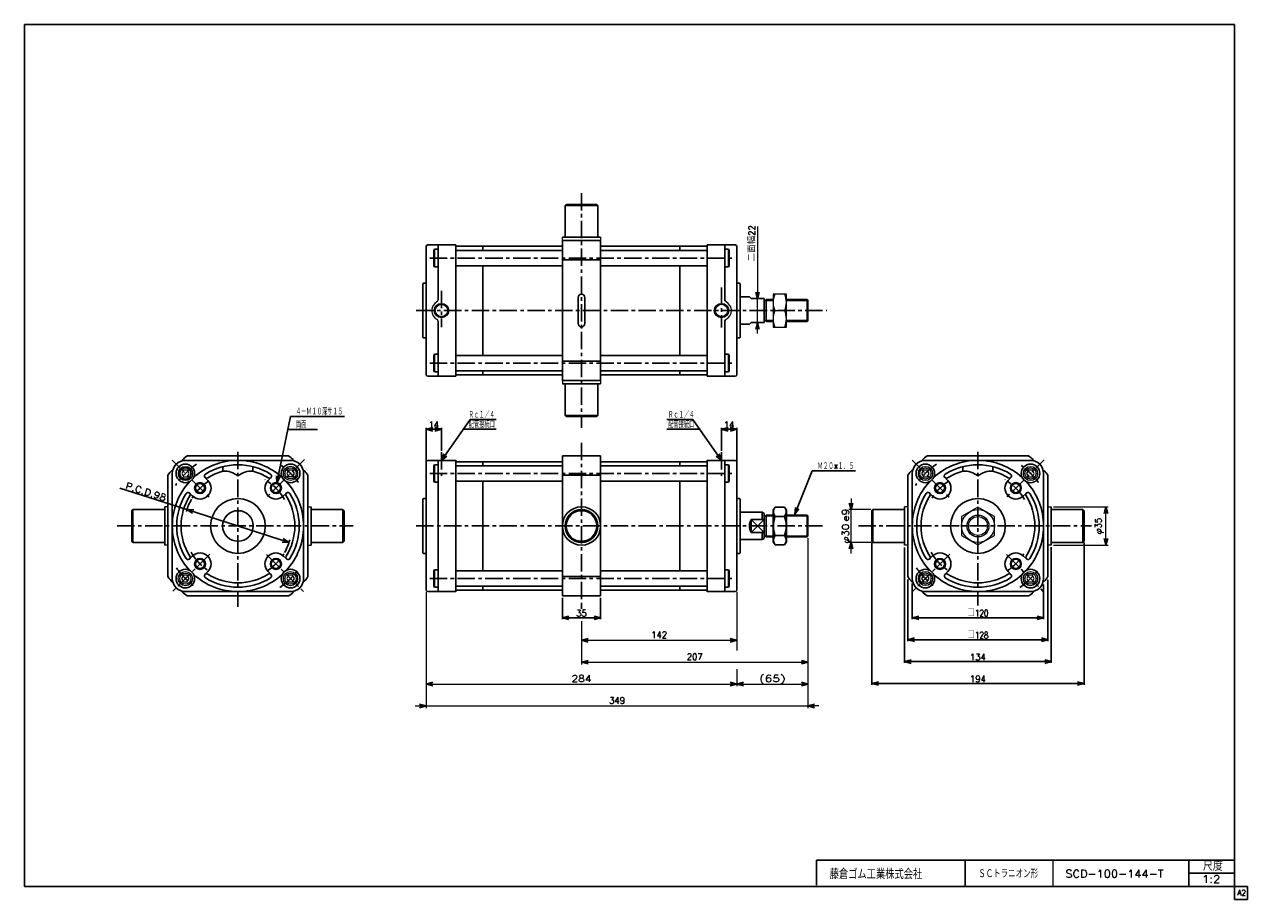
# Model space of a CAD drawing. Header units: millimetres. Extents: x -544 to 574, y -400 to 400.
import ezdxf
from ezdxf.enums import TextEntityAlignment as Align

# ---------------------------------------------------------------- set-up
doc = ezdxf.new("R2010")
doc.units = ezdxf.units.MM
doc.header["$LTSCALE"] = 0.5
doc.linetypes.add('CENTER', pattern=[50.8, 31.75, -6.35, 6.35, -6.35])
doc.layers.add('ZUWAKU', color=7, linetype='Continuous')
doc.styles.add('FdaStyle0', font='txt.shx', dxfattribs={"width": 0.9375, "bigfont": 'bigfont'})
doc.dimstyles.new('DaDimRotatedStyle', dxfattribs={"dimtxt": 6, "dimasz": 6.000004, "dimexe": 2, "dimexo": 2, "dimgap": 2, "dimtad": 3, "dimdsep": 46, "dimtxsty": 'FdaStyle0', "dimblk1": 'OPEN30', "dimblk2": 'OPEN30', "dimsah": 1, "dimcen": 0.09, "dimclrd": 4, "dimclre": 4, "dimclrt": 4, "dimadec": 0, "dimazin": 2, "dimtfac": 1, "dimtdec": 4, "dimtmove": 0, "dimatfit": 0, "dimfxl": 1, "dimarcsym": 0})

# ---------------------------------------------------------------- blocks, each defined once
blk = doc.blocks.new('_OPEN30')
at = {"color": 0, "linetype": 'ByBlock', "lineweight": -2}
for p, q in [((-1, 0.267949), (0, 0)), ((0, 0), (-1, -0.267949)), ((0, 0), (-1, 0))]:
    blk.add_line(p, q, dxfattribs=at)
blk = doc.blocks.new('DC_GROUP_Φ100_1')
at = {"color": 4, "linetype": 'Continuous', "lineweight": 25}
for p, q in [((142.1, -41.2), (140.5, -44)), ((140.5, -44), (140.5, -73)), ((150.8, -41.2), (142.1, -41.2)), ((150.8, -41.2), (152.5, -44)), ((152.5, -44), (152.5, -73)), ((150.8, -49.8), (142.1, -49.8)), ((142.1, -75.8), (140.5, -73)), ((150.8, -67.2), (142.1, -67.2)), ((150.8, -75.8), (142.1, -75.8)), ((150.8, -75.8), (152.5, -73))]:
    blk.add_line(p, q, dxfattribs=at)
for centre, radius, start, end in [((148.4, -45.5), 7.67, 145.6111, 214.3889), ((144.5, -45.5), 7.67, 325.6111, 34.3889), ((169.4, -58.5), 28.7, 162.4111, 197.5889), ((123.5, -58.5), 28.7, 342.4111, 17.5889), ((148.4, -71.5), 7.67, 145.6111, 214.3889), ((144.5, -71.5), 7.67, 325.6111, 34.3889)]:
    blk.add_arc(centre, radius, start, end, dxfattribs=at)
blk = doc.blocks.new('DC_GROUP_Φ100_2')
at = {"color": 4, "linetype": 'Continuous', "lineweight": 13}
for p, q in [((-398.6, -7.5), (-400.3, -10.5)), ((-400.3, -10.5), (-398.6, -13.5)), ((-395.1, -7.5), (-398.6, -7.5)), ((-393.4, -10.5), (-395.1, -7.5)), ((-395.1, -13.5), (-393.4, -10.5)), ((-398.6, -13.5), (-395.1, -13.5))]:
    blk.add_line(p, q, dxfattribs=at)
for radius in [6.5, 5.11]:
    blk.add_circle((-396.8, -10.5), radius, dxfattribs=at)
blk = doc.blocks.new('DC_GROUP_Φ100_3')
at = {"color": 4, "linetype": 'Continuous', "lineweight": 13}
for p, q in [((-302.5, -7.4), (-304.2, -10.4)), ((-304.2, -10.4), (-302.5, -13.4)), ((-299, -7.4), (-302.5, -7.4)), ((-297.3, -10.4), (-299, -7.4)), ((-299, -13.4), (-297.3, -10.4)), ((-302.5, -13.4), (-299, -13.4))]:
    blk.add_line(p, q, dxfattribs=at)
for radius in [6.5, 5.11]:
    blk.add_circle((-300.8, -10.4), radius, dxfattribs=at)
blk = doc.blocks.new('DC_GROUP_Φ100_4')
at = {"color": 4, "linetype": 'Continuous', "lineweight": 13}
for p, q in [((-302.5, -103.6), (-304.2, -106.6)), ((-304.2, -106.6), (-302.5, -109.6)), ((-299, -103.6), (-302.5, -103.6)), ((-302.5, -109.6), (-299, -109.6)), ((-297.3, -106.6), (-299, -103.6)), ((-299, -109.6), (-297.3, -106.6))]:
    blk.add_line(p, q, dxfattribs=at)
for radius in [6.5, 5.11]:
    blk.add_circle((-300.8, -106.6), radius, dxfattribs=at)
blk = doc.blocks.new('DC_GROUP_Φ100_5')
at = {"color": 4, "linetype": 'Continuous', "lineweight": 13}
for p, q in [((-398.7, -103.6), (-400.4, -106.6)), ((-400.4, -106.6), (-398.7, -109.6)), ((-395.2, -103.6), (-398.7, -103.6)), ((-398.7, -109.6), (-395.2, -109.6)), ((-393.5, -106.6), (-395.2, -103.6)), ((-395.2, -109.6), (-393.5, -106.6))]:
    blk.add_line(p, q, dxfattribs=at)
for radius in [6.5, 5.11]:
    blk.add_circle((-396.9, -106.6), radius, dxfattribs=at)
blk = doc.blocks.new('DC_GROUP_Φ100_6')
at = {"color": 4, "linetype": 'Continuous', "lineweight": 13}
for p, q in [((-398.7, -103.6), (-400.4, -106.6)), ((-400.4, -106.6), (-398.7, -109.6)), ((-395.2, -103.6), (-398.7, -103.6)), ((-398.7, -109.6), (-395.2, -109.6)), ((-393.5, -106.6), (-395.2, -103.6)), ((-395.2, -109.6), (-393.5, -106.6))]:
    blk.add_line(p, q, dxfattribs=at)
for radius in [6.5, 5.11]:
    blk.add_circle((-396.9, -106.6), radius, dxfattribs=at)
blk = doc.blocks.new('DC_GROUP_Φ100_7')
at = {"color": 4, "linetype": 'Continuous', "lineweight": 13}
for p, q in [((277.8, -7.5), (276.1, -10.5)), ((276.1, -10.5), (277.8, -13.5)), ((281.3, -7.5), (277.8, -7.5)), ((283, -10.5), (281.3, -7.5)), ((281.3, -13.5), (283, -10.5)), ((277.8, -13.5), (281.3, -13.5))]:
    blk.add_line(p, q, dxfattribs=at)
for radius in [6.5, 5.11]:
    blk.add_circle((279.6, -10.5), radius, dxfattribs=at)
blk = doc.blocks.new('DC_GROUP_Φ100_8')
at = {"color": 4, "linetype": 'Continuous', "lineweight": 13}
for p, q in [((373.8, -7.5), (372.1, -10.5)), ((372.1, -10.5), (373.8, -13.5)), ((377.3, -7.5), (373.8, -7.5)), ((379, -10.5), (377.3, -7.5)), ((377.3, -13.5), (379, -10.5)), ((373.8, -13.5), (377.3, -13.5))]:
    blk.add_line(p, q, dxfattribs=at)
for radius in [6.5, 5.11]:
    blk.add_circle((375.6, -10.5), radius, dxfattribs=at)
blk = doc.blocks.new('DC_GROUP_Φ100_9')
at = {"color": 4, "linetype": 'Continuous', "lineweight": 13}
for p, q in [((373.9, -103.6), (372.2, -106.6)), ((372.2, -106.6), (373.9, -109.6)), ((377.4, -103.6), (373.9, -103.6)), ((373.9, -109.6), (377.4, -109.6)), ((379.1, -106.6), (377.4, -103.6)), ((377.4, -109.6), (379.1, -106.6))]:
    blk.add_line(p, q, dxfattribs=at)
for radius in [6.5, 5.11]:
    blk.add_circle((375.6, -106.6), radius, dxfattribs=at)
blk = doc.blocks.new('DC_GROUP_Φ100_10')
at = {"color": 4, "linetype": 'Continuous', "lineweight": 13}
for p, q in [((277.8, -103.5), (276.1, -106.5)), ((276.1, -106.5), (277.8, -109.5)), ((281.3, -103.5), (277.8, -103.5)), ((277.8, -109.5), (281.3, -109.5)), ((283, -106.5), (281.3, -103.5)), ((281.3, -109.5), (283, -106.5))]:
    blk.add_line(p, q, dxfattribs=at)
for radius in [6.5, 5.11]:
    blk.add_circle((279.6, -106.5), radius, dxfattribs=at)
blk = doc.blocks.new('DC_GROUP_Φ100_11')
at = {"color": 4, "linetype": 'Continuous', "lineweight": 13}
for p, q in [((327.6, -41.2), (312.6, -49.8)), ((342.6, -49.8), (327.6, -41.2)), ((312.6, -49.8), (312.6, -67.2)), ((342.6, -67.2), (342.6, -49.8)), ((312.6, -67.2), (327.6, -75.8)), ((327.6, -75.8), (342.6, -67.2))]:
    blk.add_line(p, q, dxfattribs=at)
for radius in [15, 10, 8.65]:
    blk.add_circle((327.6, -58.5), radius, dxfattribs=at)
blk = doc.blocks.new('DA_IMAGEDIMGROUP_1')
at = {"color": 4, "linetype": 'Continuous', "lineweight": 13}
for p, q in [((211.6, -33.5), (211.6, -43.5)), ((229.6, -43.5), (209.6, -43.5)), ((211.6, -73.5), (211.6, -43.5)), ((229.6, -73.5), (209.6, -73.5)), ((211.6, -83.5), (211.6, -73.5))]:
    blk.add_line(p, q, dxfattribs=at)
at = {"color": 4, "xscale": 6.000005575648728, "yscale": 5.999978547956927}
for p, rotation in [((211.6, -43.5), 270), ((211.6, -73.5), 90)]:
    blk.add_blockref('_OPEN30', p, dxfattribs=dict(at, rotation=rotation))
at = {"color": 4, "style": 'FdaStyle0'}
blk.add_text('e9', height=6, rotation=90, dxfattribs=at).set_placement((209.6, -54.5), (209.6, -42.5), align=Align.FIT)
at = {"color": 4, "style": 'FdaStyle0', "width": 0.9375}
blk.add_text('φ30', height=6, rotation=90, dxfattribs=at).set_placement((209.6, -74.5), (209.6, -56.5), align=Align.FIT)
blk = doc.blocks.new('*D13')
at = {"color": 4, "linetype": 'Continuous', "lineweight": 13}
for p, q in [((396.6, -41), (446.6, -41)), ((444.6, -76), (444.6, -41)), ((396.6, -76), (446.6, -76))]:
    blk.add_line(p, q, dxfattribs=at)
at = {"color": 4, "xscale": 6.000005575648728, "yscale": 5.999978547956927}
for p, rotation in [((444.6, -41), 90), ((444.6, -76), 270)]:
    blk.add_blockref('_OPEN30', p, dxfattribs=dict(at, rotation=rotation))
at = {"color": 4, "insert": (442.6, -58.5), "char_height": 6, "width": 30, "attachment_point": 8, "rotation": 90, "style": 'FdaStyle0'}
blk.add_mtext('\\T1.00;φ35', dxfattribs=at)
blk = doc.blocks.new('*D14')
at = {"color": 4, "linetype": 'Continuous', "lineweight": 13}
for p, q in [((107.2, -119), (107.2, -165)), ((-34.8, -145.5), (-34.8, -165)), ((-34.8, -163), (107.2, -163))]:
    blk.add_line(p, q, dxfattribs=at)
at = {"color": 4, "xscale": 6.000005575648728, "yscale": 5.999978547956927}
for p, rotation in [((-34.8, -163), 180), ((107.2, -163), 360)]:
    blk.add_blockref('_OPEN30', p, dxfattribs=dict(at, rotation=rotation))
at = {"color": 4, "insert": (36.2, -161), "char_height": 6, "width": 30, "attachment_point": 8, "style": 'FdaStyle0'}
blk.add_mtext('\\T1.00;142', dxfattribs=at)
blk = doc.blocks.new('*D15')
at = {"color": 4, "linetype": 'Continuous', "lineweight": 13}
for p, q in [((172.2, -69.7), (172.2, -185)), ((-34.8, -145.6), (-34.8, -185)), ((-34.8, -183), (172.2, -183))]:
    blk.add_line(p, q, dxfattribs=at)
at = {"color": 4, "xscale": 6.000005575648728, "yscale": 5.999978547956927}
for p, rotation in [((-34.8, -183), 180), ((172.2, -183), 360)]:
    blk.add_blockref('_OPEN30', p, dxfattribs=dict(at, rotation=rotation))
at = {"color": 4, "insert": (68.7, -181), "char_height": 6, "width": 30, "attachment_point": 8, "style": 'FdaStyle0'}
blk.add_mtext('\\T1.00;207', dxfattribs=at)
blk = doc.blocks.new('DA_IMAGEDIMGROUP_2')
at = {"color": 4, "linetype": 'Continuous', "lineweight": 13}
for p, q in [((172.2, -69.7), (172.2, -225)), ((-176.8, -119), (-176.8, -225)), ((-186.8, -223), (-176.8, -223)), ((-176.8, -223), (172.2, -223)), ((182.2, -223), (172.2, -223))]:
    blk.add_line(p, q, dxfattribs=at)
at = {"color": 4, "xscale": 6.000005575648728, "yscale": 5.999978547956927}
for p, rotation in [((-176.8, -223), 360), ((172.2, -223), 180)]:
    blk.add_blockref('_OPEN30', p, dxfattribs=dict(at, rotation=rotation))
at = {"color": 4, "insert": (-2.3, -221), "char_height": 6, "width": 30, "attachment_point": 8, "style": 'FdaStyle0'}
blk.add_mtext('\\T1.00;349', dxfattribs=at)
blk = doc.blocks.new('DC_GROUP_Φ100_12')
at = {"color": 4, "linetype": 'Continuous', "lineweight": 13}
for p, q in [((172.2, -69.7), (172.2, -205)), ((-176.8, -119), (-176.8, -205)), ((107.2, -119), (107.2, -172.2)), ((107.2, -189.4), (107.2, -205)), ((-176.8, -203), (107.2, -203)), ((107.2, -203), (172.2, -203))]:
    blk.add_line(p, q, dxfattribs=at)
at = {"color": 4, "xscale": 6.000005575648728, "yscale": 5.999978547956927}
for p, rotation in [((-176.8, -203), 180), ((107.2, -203), 360), ((107.2, -203), 180), ((172.2, -203), 360)]:
    blk.add_blockref('_OPEN30', p, dxfattribs=dict(at, rotation=rotation))
at = {"color": 4, "style": 'FdaStyle0'}
for s, p, p2 in [('284', (-43.8, -201), (-25.8, -201)), ('(65)', (127.7, -201), (151.7, -201))]:
    blk.add_text(s, height=6, dxfattribs=at).set_placement(p, p2, align=Align.FIT)
blk = doc.blocks.new('DC_GROUP_Φ100_13')
at = {"color": 4, "linetype": 'Continuous', "lineweight": 13}
for p, q in [((152.5, 153.4), (140.5, 153.4)), ((140.5, 153.4), (140.5, 123.4)), ((152.5, 123.4), (152.5, 153.4)), ((142.1, 138.4), (150.9, 138.4)), ((140.5, 123.4), (152.5, 123.4))]:
    blk.add_line(p, q, dxfattribs=at)
for centre, start, end in [((158.5, 145.9), 155.495, 204.505), ((134.4, 145.9), 335.495, 24.505), ((158.5, 130.9), 155.495, 204.505), ((134.4, 130.9), 335.495, 24.505)]:
    blk.add_arc(centre, 18.1, start, end, dxfattribs=at)
blk = doc.blocks.new('DA_IMAGEDIMGROUP_3')
at = {"color": 4, "linetype": 'Continuous', "lineweight": 13}
for p, q in [((126.1, 215.2), (126.1, 149.4)), ((126.1, 127.4), (126.1, 149.4)), ((126.1, 117.4), (126.1, 127.4))]:
    blk.add_line(p, q, dxfattribs=at)
at = {"color": 4, "xscale": 6.000005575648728, "yscale": 5.999978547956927}
for p, rotation in [((126.1, 149.4), 270), ((126.1, 127.4), 90)]:
    blk.add_blockref('_OPEN30', p, dxfattribs=dict(at, rotation=rotation))
at = {"color": 4, "insert": (124.1, 183.2), "char_height": 6, "width": 45, "attachment_point": 7, "rotation": 90, "style": 'FdaStyle0'}
blk.add_mtext('\\T1.00;二面幅22', dxfattribs=at)

msp = doc.modelspace()

# ---------------------------------------------------------------- linework, layer by layer
at = {"color": 4, "linetype": 'Continuous', "lineweight": 25}
for p, q in [((-48.817, 235.446), (-49.817, 234.446)), ((-20.817, 235.446), (-48.817, 235.446)), ((-20.817, 235.446), (-19.817, 234.446)), ((-49.817, 205.446), (-49.817, 234.446)), ((-49.817, 234.446), (-19.817, 234.446)), ((-19.817, 205.646), (-19.817, 234.446)), ((-52.317, 205.446), (-17.317, 205.446)), ((-17.317, 202.446), (-52.317, 202.446)), ((-52.317, 202.446), (-52.317, 138.446)), ((-17.317, 138.446), (-17.317, 202.446)), ((-176.817, 196.946), (-176.817, 138.446)), ((-175.317, 198.446), (-149.817, 198.446)), ((-169.217, 194.446), (-169.817, 193.406)), ((-169.817, 179.485), (-169.817, 193.406)), ((-165.817, 194.446), (-169.217, 194.446)), ((-169.217, 178.446), (-169.217, 194.446)), ((-165.817, 198.446), (-165.817, 148.244)), ((-149.817, 198.446), (-149.817, 198.196)), ((-149.817, 198.446), (-149.817, 138.446)), ((-149.817, 193.446), (-52.317, 193.446)), ((-148.817, 197.196), (-52.317, 197.196)), ((-125.076, 197.196), (-125.076, 193.446)), ((-17.317, 197.196), (79.183, 197.196)), ((-17.317, 193.446), (80.183, 193.446)), ((55.183, 193.446), (55.183, 197.196)), ((80.183, 198.446), (80.183, 198.196)), ((105.683, 198.446), (80.183, 198.446)), ((80.183, 198.446), (80.183, 138.446)), ((96.183, 198.446), (96.183, 148.244)), ((96.183, 194.446), (99.583, 194.446)), ((99.583, 194.446), (100.183, 193.406)), ((99.583, 194.446), (99.583, 178.446)), ((100.183, 193.406), (100.183, 179.485)), ((107.183, 196.946), (107.183, 138.446)), ((-169.217, 178.446), (-169.817, 179.485)), ((-149.817, 179.446), (-52.317, 179.446)), ((-125.076, 179.446), (-125.076, 138.446)), ((-52.317, 184.76), (-17.317, 184.76)), ((-17.317, 179.446), (80.183, 179.446)), ((55.183, 138.446), (55.183, 179.446)), ((99.583, 178.446), (100.183, 179.485)), ((-165.817, 178.446), (-169.217, 178.446)), ((96.183, 178.446), (99.583, 178.446)), ((-179.817, 162.946), (-179.817, 138.446)), ((-179.817, 162.946), (-179.817, 138.446)), ((-179.317, 163.446), (-176.817, 163.446)), ((109.683, 163.446), (107.183, 163.446)), ((110.183, 162.946), (110.183, 138.446)), ((-37.867, 126.496), (-37.867, 150.396)), ((-31.767, 126.496), (-31.767, 150.396)), ((110.183, 150.946), (118.683, 150.946)), ((118.683, 150.946), (120.183, 149.446)), ((120.183, 149.446), (132.183, 149.446)), ((132.183, 149.446), (132.183, 127.446)), ((140.472, 147.631), (133.028, 147.631)), ((133.873, 128.481), (133.873, 148.446)), ((140.472, 148.446), (133.873, 148.446)), ((171.368, 148.446), (152.472, 148.446)), ((172.183, 147.631), (152.472, 147.631)), ((172.183, 147.631), (171.368, 148.446)), ((171.368, 148.446), (171.368, 128.446)), ((172.183, 147.631), (172.183, 129.261)), ((172.183, 147.631), (172.183, 129.261)), ((-179.817, 113.946), (-179.817, 138.446)), ((-176.817, 79.946), (-176.817, 138.446)), ((-149.817, 78.446), (-149.817, 138.446)), ((-125.076, 97.446), (-125.076, 138.446)), ((-52.317, 74.446), (-52.317, 138.446)), ((-17.317, 138.446), (-17.317, 74.446)), ((55.183, 138.446), (55.183, 97.446)), ((80.183, 78.446), (80.183, 138.446)), ((107.183, 79.946), (107.183, 138.446)), ((110.183, 113.946), (110.183, 138.446)), ((-165.817, 78.446), (-165.817, 128.648)), ((96.183, 78.446), (96.183, 128.648)), ((110.183, 125.946), (118.683, 125.946)), ((118.683, 125.946), (120.183, 127.446)), ((120.183, 127.446), (132.183, 127.446)), ((140.472, 129.261), (133.028, 129.261)), ((140.472, 128.446), (133.873, 128.446)), ((172.183, 129.261), (152.472, 129.261)), ((171.368, 128.446), (152.472, 128.446)), ((172.183, 129.261), (171.368, 128.446)), ((-179.317, 113.446), (-176.817, 113.446)), ((109.683, 113.446), (107.183, 113.446)), ((-169.217, 98.446), (-169.817, 97.406)), ((-169.817, 97.406), (-169.817, 83.485)), ((-165.817, 98.446), (-169.217, 98.446)), ((-169.217, 98.446), (-169.217, 82.446)), ((-149.817, 97.446), (-52.317, 97.446)), ((-52.317, 92.131), (-17.317, 92.131)), ((-17.317, 97.446), (80.183, 97.446)), ((96.183, 98.446), (99.583, 98.446)), ((99.583, 98.446), (100.183, 97.406)), ((99.583, 82.446), (99.583, 98.446)), ((100.183, 83.485), (100.183, 97.406)), ((-175.317, 78.446), (-149.817, 78.446)), ((-169.217, 82.446), (-169.817, 83.485)), ((-165.817, 82.446), (-169.217, 82.446)), ((-149.817, 83.446), (-52.317, 83.446)), ((-149.817, 78.446), (-149.817, 78.696)), ((-148.817, 79.696), (-52.317, 79.696)), ((-125.076, 79.696), (-125.076, 83.446)), ((-17.317, 83.446), (80.183, 83.446)), ((-17.317, 79.696), (79.183, 79.696)), ((55.183, 83.446), (55.183, 79.696)), ((80.183, 78.446), (80.183, 78.696)), ((105.683, 78.446), (80.183, 78.446)), ((96.183, 82.446), (99.583, 82.446)), ((99.583, 82.446), (100.183, 83.485)), ((-17.317, 74.446), (-52.317, 74.446)), ((-52.317, 71.446), (-17.317, 71.446)), ((-49.817, 71.246), (-49.817, 42.446)), ((-19.817, 71.246), (-19.817, 42.446)), ((-300.765, 41.686), (-313.184, -18.952)), ((-300.765, 41.686), (-251.565, 41.686)), ((-162.817, 1.501), (-136.564, 38.78)), ((-136.564, 38.78), (-112.817, 38.78)), ((-48.817, 41.446), (-49.817, 42.446)), ((-19.817, 42.446), (-49.817, 42.446)), ((-20.817, 41.446), (-48.817, 41.446)), ((-20.817, 41.446), (-19.817, 42.446)), ((66.931, 38.78), (43.183, 38.78)), ((93.183, 1.501), (66.931, 38.78)), ((-303.223, 29.686), (-276.182, 29.686)), ((-176.817, 1.201), (-176.817, 31.101)), ((-176.817, 29.901), (-162.817, 29.901)), ((-162.817, 10.253), (-162.817, 31.101)), ((-142.817, 29.901), (-112.817, 29.901)), ((73.183, 29.901), (43.183, 29.901)), ((93.183, 10.253), (93.183, 31.101)), ((107.183, 29.901), (93.183, 29.901)), ((107.183, 1.201), (107.183, 31.101)), ((-396.836, 1.501), (-348.836, 1.501)), ((-302.522, 5.501), (-395.15, 5.501)), ((-348.59, 1.501), (-300.836, 1.501)), ((-176.817, 0.001), (-176.817, -58.499)), ((-175.317, 1.501), (-149.817, 1.501)), ((-165.817, 1.501), (-165.817, -58.499)), ((-149.817, 1.501), (-149.817, 1.251)), ((-149.817, 1.501), (-149.817, -58.499)), ((-148.817, 0.251), (-52.317, 0.251)), ((-125.076, 0.251), (-125.076, -3.499)), ((-17.317, 5.501), (-52.317, 5.501)), ((-52.317, 5.501), (-52.317, -58.499)), ((-17.317, 5.501), (-52.317, 5.501)), ((-52.317, 5.501), (-52.317, -58.499)), ((-17.317, -58.499), (-17.317, 5.501)), ((-17.317, -58.499), (-17.317, 5.501)), ((-17.317, 0.251), (79.183, 0.251)), ((55.183, -3.499), (55.183, 0.251)), ((80.183, 1.501), (80.183, 1.251)), ((105.683, 1.501), (80.183, 1.501)), ((80.183, 1.501), (80.183, -58.499)), ((96.183, 1.501), (96.183, -58.499)), ((107.183, 0.001), (107.183, -58.499)), ((279.565, 1.501), (327.565, 1.501)), ((373.879, 5.501), (281.251, 5.501)), ((327.811, 1.501), (375.565, 1.501)), ((-408.836, -58.253), (-408.836, -10.499)), ((-362.536, -4.201), (-362.536, -8.336)), ((-335.136, -4.201), (-335.136, -8.336)), ((-288.836, -10.499), (-288.836, -58.499)), ((-169.217, -2.499), (-169.817, -3.538)), ((-169.817, -17.46), (-169.817, -3.538)), ((-165.817, -2.499), (-169.217, -2.499)), ((-169.217, -18.499), (-169.217, -2.499)), ((-149.817, -3.499), (-52.317, -3.499)), ((-17.317, -3.499), (80.183, -3.499)), ((96.183, -2.499), (99.583, -2.499)), ((99.583, -2.499), (100.183, -3.538)), ((99.583, -2.499), (99.583, -18.499)), ((100.183, -3.538), (100.183, -17.46)), ((160.157, -47.767), (176.022, -8.14)), ((176.022, -8.14), (215.622, -8.14)), ((267.565, -58.253), (267.565, -10.499)), ((313.865, -4.201), (313.865, -8.336)), ((341.265, -4.201), (341.265, -8.336)), ((387.565, -10.499), (387.565, -58.499)), ((-412.836, -12.185), (-412.836, -104.813)), ((-378.994, -14.199), (-376.413, -16.78)), ((-318.678, -14.199), (-321.259, -16.78)), ((-284.836, -12.185), (-284.836, -104.813)), ((-169.217, -18.499), (-169.817, -17.46)), ((-165.817, -18.499), (-169.217, -18.499)), ((-149.817, -17.499), (-52.317, -17.499)), ((-125.076, -17.499), (-125.076, -58.499)), ((-52.317, -12.185), (-17.317, -12.185)), ((-51.077, -12.185), (-18.428, -12.185)), ((-17.317, -17.499), (80.183, -17.499)), ((55.183, -58.499), (55.183, -17.499)), ((96.183, -18.499), (99.583, -18.499)), ((96.183, -18.499), (99.583, -18.499)), ((96.183, -18.499), (99.583, -18.499)), ((99.583, -18.499), (100.183, -17.46)), ((263.565, -12.185), (263.565, -104.813)), ((297.407, -14.199), (299.988, -16.78)), ((357.723, -14.199), (355.142, -16.78)), ((391.565, -12.185), (391.565, -104.813)), ((-456.789, -23.93), (-395.502, -43.556)), ((-393.136, -28.341), (-390.555, -30.922)), ((-304.536, -28.341), (-307.117, -30.922)), ((-179.317, -33.499), (-176.817, -33.499)), ((109.683, -33.499), (107.183, -33.499)), ((283.265, -28.341), (285.846, -30.922)), ((371.865, -28.341), (369.284, -30.922)), ((-445.836, -44.499), (-444.836, -43.499)), ((-445.836, -72.499), (-445.836, -44.499)), ((-416.036, -43.499), (-444.836, -43.499)), ((-444.836, -73.499), (-444.836, -43.499)), ((-415.836, -40.999), (-415.836, -75.999)), ((-395.502, -43.556), (-302.17, -73.442)), ((-281.836, -40.999), (-281.836, -75.999)), ((-281.836, -43.499), (-252.836, -43.499)), ((-251.836, -44.499), (-252.836, -43.499)), ((-252.836, -43.499), (-252.836, -73.499)), ((-251.836, -72.499), (-251.836, -44.499)), ((-179.817, -33.999), (-179.817, -58.499)), ((-179.817, -33.999), (-179.817, -58.499)), ((110.183, -33.999), (110.183, -58.499)), ((230.565, -44.499), (231.565, -43.499)), ((230.565, -72.499), (230.565, -44.499)), ((260.365, -43.499), (231.565, -43.499)), ((231.565, -73.499), (231.565, -43.499)), ((260.565, -40.999), (260.565, -75.999)), ((394.565, -40.999), (394.565, -75.999)), ((394.565, -43.499), (423.565, -43.499)), ((424.565, -44.499), (423.565, -43.499)), ((423.565, -43.499), (423.565, -73.499)), ((424.565, -72.499), (424.565, -44.499)), ((110.183, -45.999), (130.183, -45.999)), ((120.183, -52.562), (132.183, -52.562)), ((120.183, -52.562), (120.183, -64.436)), ((132.183, -52.562), (120.183, -64.436)), ((120.183, -52.562), (132.183, -64.436)), ((130.183, -45.999), (130.183, -52.562)), ((130.183, -45.999), (132.183, -46.932)), ((132.183, -46.932), (132.183, -70.066)), ((140.472, -49.314), (133.028, -49.314)), ((133.873, -68.464), (133.873, -48.499)), ((140.472, -48.499), (133.873, -48.499)), ((171.368, -48.499), (152.472, -48.499)), ((172.183, -49.314), (152.472, -49.314)), ((172.183, -49.314), (171.368, -48.499)), ((171.368, -48.499), (171.368, -68.499)), ((172.183, -49.314), (172.183, -67.684)), ((172.183, -49.314), (172.183, -67.684)), ((-408.836, -106.499), (-408.836, -58.499)), ((-288.836, -58.744), (-288.836, -106.499)), ((-179.817, -82.999), (-179.817, -58.499)), ((-176.817, -116.999), (-176.817, -58.499)), ((-165.817, -118.499), (-165.817, -58.499)), ((-149.817, -118.499), (-149.817, -58.499)), ((-125.076, -99.499), (-125.076, -58.499)), ((-52.317, -122.499), (-52.317, -58.499)), ((-52.317, -122.499), (-52.317, -58.499)), ((-17.317, -58.499), (-17.317, -122.499)), ((-17.317, -58.499), (-17.317, -122.499)), ((55.183, -58.499), (55.183, -99.499)), ((80.183, -118.499), (80.183, -58.499)), ((96.183, -118.499), (96.183, -58.499)), ((107.183, -116.999), (107.183, -58.499)), ((110.183, -82.999), (110.183, -58.499)), ((120.183, -64.436), (132.183, -64.436)), ((130.183, -64.436), (130.183, -70.999)), ((267.565, -106.499), (267.565, -58.499)), ((387.565, -58.744), (387.565, -106.499)), ((-445.836, -72.499), (-444.836, -73.499)), ((-416.036, -73.499), (-444.836, -73.499)), ((-281.636, -73.499), (-252.836, -73.499)), ((-251.836, -72.499), (-252.836, -73.499)), ((110.183, -70.999), (130.183, -70.999)), ((128.983, -70.999), (116.5, -70.999)), ((130.183, -70.999), (132.183, -70.066)), ((140.472, -67.684), (133.028, -67.684)), ((140.472, -68.499), (133.873, -68.499)), ((172.183, -67.684), (152.472, -67.684)), ((171.368, -68.499), (152.472, -68.499)), ((172.183, -67.684), (171.368, -68.499)), ((230.565, -72.499), (231.565, -73.499)), ((230.565, -73.499), (230.565, -203.699)), ((260.365, -73.499), (231.565, -73.499)), ((260.565, -78.081), (260.565, -183.699)), ((394.565, -77.978), (394.565, -183.699)), ((394.765, -73.499), (423.565, -73.499)), ((424.565, -72.499), (423.565, -73.499)), ((424.565, -73.499), (424.565, -203.699)), ((-393.136, -88.657), (-390.555, -86.076)), ((-304.536, -88.657), (-307.117, -86.076)), ((-179.317, -83.499), (-176.817, -83.499)), ((109.683, -83.499), (107.183, -83.499)), ((283.265, -88.657), (285.846, -86.076)), ((371.865, -88.657), (369.284, -86.076)), ((-378.994, -102.799), (-376.413, -100.218)), ((-318.678, -102.799), (-321.259, -100.218)), ((-169.217, -98.499), (-169.817, -99.538)), ((-169.817, -99.538), (-169.817, -113.46)), ((-165.817, -98.499), (-169.217, -98.499)), ((-169.217, -98.499), (-169.217, -114.499)), ((-149.817, -99.499), (-52.317, -99.499)), ((-17.317, -99.499), (80.183, -99.499)), ((96.183, -98.499), (99.583, -98.499)), ((99.583, -98.499), (100.183, -99.538)), ((99.583, -114.499), (99.583, -98.499)), ((100.183, -113.46), (100.183, -99.538)), ((297.407, -102.799), (299.988, -100.218)), ((357.723, -102.799), (355.142, -100.218)), ((-52.317, -104.813), (-17.317, -104.813)), ((-51.077, -104.813), (-18.428, -104.813)), ((263.565, -107.506), (263.565, -163.699)), ((267.565, -111.184), (267.565, -143.699)), ((391.565, -107.771), (391.565, -163.699)), ((-349.081, -118.499), (-396.836, -118.499)), ((-302.522, -122.499), (-395.15, -122.499)), ((-300.836, -118.499), (-348.836, -118.499)), ((-175.317, -118.499), (-149.817, -118.499)), ((-169.217, -114.499), (-169.817, -113.46)), ((-165.817, -114.499), (-169.217, -114.499)), ((-149.817, -113.499), (-52.317, -113.499)), ((-149.817, -118.499), (-149.817, -118.249)), ((-148.817, -117.249), (-52.317, -117.249)), ((-125.076, -117.249), (-125.076, -113.499)), ((-17.317, -122.499), (-52.317, -122.499)), ((-17.317, -122.499), (-52.317, -122.499)), ((-17.317, -113.499), (80.183, -113.499)), ((-17.317, -117.249), (79.183, -117.249)), ((55.183, -113.499), (55.183, -117.249)), ((80.183, -118.499), (80.183, -118.249)), ((105.683, -118.499), (80.183, -118.499)), ((96.183, -114.499), (99.583, -114.499)), ((99.583, -114.499), (100.183, -113.46)), ((327.32, -118.499), (279.565, -118.499)), ((373.879, -122.499), (281.251, -122.499)), ((375.565, -118.499), (327.565, -118.499)), ((387.565, -111.909), (387.565, -143.699)), ((-52.317, -124.161), (-52.317, -143.699)), ((-52.317, -124.161), (-52.317, -143.699)), ((-34.817, -130.788), (-34.817, -134.1)), ((-34.817, -130.788), (-34.817, -134.1)), ((-17.317, -124.161), (-17.317, -143.699)), ((-17.317, -124.161), (-17.317, -143.699)), ((-52.317, -142.499), (-17.317, -142.499)), ((-52.317, -142.499), (-17.317, -142.499)), ((267.565, -142.499), (387.565, -142.499)), ((263.565, -162.499), (391.565, -162.499)), ((260.565, -182.499), (394.565, -182.499)), ((230.565, -202.499), (424.565, -202.499))]:
    msp.add_line(p, q, dxfattribs=at)
at = {"color": 4, "linetype": 'CENTER', "lineweight": 25}
for p, q in [((-34.817, 245.898), (-34.817, 31.24)), ((-173.542, 186.446), (104.945, 186.446)), ((93.183, 159.649), (93.183, 122.93)), ((-162.817, 156.518), (-162.817, 123.215)), ((-185.916, 138.446), (189.322, 138.446)), ((-173.542, 90.446), (104.945, 90.446)), ((-34.817, 17.416), (-34.817, -130.788)), ((-408.863, 1.528), (-374.373, -32.962)), ((-348.836, 9.261), (-348.836, -132.534)), ((-288.166, 2.171), (-322.833, -32.496)), ((-162.817, 9.053), (-162.817, -12.598)), ((93.183, 9.053), (93.183, -12.598)), ((267.538, 1.528), (302.028, -32.962)), ((327.565, 9.261), (327.565, -131.194)), ((387.948, 1.884), (353.568, -32.496)), ((-173.542, -10.499), (104.945, -10.499)), ((-459.209, -58.499), (-243.504, -58.499)), ((-185.916, -58.499), (187.937, -58.499)), ((218.297, -58.499), (431.436, -58.499)), ((-374.613, -84.276), (-408.836, -118.499)), ((-322.761, -84.573), (-288.836, -118.499)), ((301.788, -84.276), (267.565, -118.499)), ((353.64, -84.573), (387.565, -118.499)), ((-173.542, -106.499), (104.945, -106.499))]:
    msp.add_line(p, q, dxfattribs=at)
at = {"color": 4, "linetype": 'Continuous', "lineweight": 13}
for p, q in [((-52.317, 202.446), (-52.317, 205.446)), ((-17.317, 205.446), (-17.317, 202.446)), ((140.472, 148.446), (140.472, 128.446)), ((-52.317, 74.446), (-52.317, 71.446)), ((-17.317, 74.446), (-17.317, 71.446)), ((-412.836, -40.999), (-415.836, -40.999)), ((-284.836, -40.999), (-281.836, -40.999)), ((263.565, -40.999), (260.565, -40.999)), ((391.565, -40.999), (394.565, -40.999)), ((-412.836, -75.999), (-415.836, -75.999)), ((-284.836, -75.999), (-281.836, -75.999)), ((263.565, -75.999), (260.565, -75.999)), ((394.565, -75.999), (391.565, -75.999))]:
    msp.add_line(p, q, dxfattribs=at)
for centre, radius in [((-162.567, 198.446), 0.204), ((-162.817, 138.446), 6.597), ((-162.817, 138.446), 5.697), ((93.183, 138.446), 6.6), ((93.183, 138.446), 5.697), ((-162.567, 1.501), 0.204)]:
    msp.add_circle(centre, radius, dxfattribs=at)
at = {"color": 4, "linetype": 'Continuous', "lineweight": 25}
for centre, radius in [((-396.919, -10.416), 8.5), ((-396.919, -10.416), 5.25), ((-300.753, -10.416), 8.5), ((279.482, -10.416), 8.5), ((375.648, -10.416), 8.5), ((-383.484, -23.851), 5), ((-383.484, -23.851), 4.2), ((-314.188, -23.851), 5), ((-314.188, -23.851), 4.2), ((292.917, -23.851), 5), ((292.917, -23.851), 4.2), ((362.213, -23.851), 5), ((362.213, -23.851), 4.2), ((-348.836, -58.499), 25), ((327.565, -58.499), 25), ((-348.836, -58.499), 14), ((-383.484, -93.147), 5), ((-383.484, -93.147), 4.2), ((-314.188, -93.147), 5), ((-314.188, -93.147), 4.2), ((292.917, -93.147), 5), ((292.917, -93.147), 4.2), ((362.213, -93.147), 5), ((362.213, -93.147), 4.2), ((-396.919, -106.582), 8.5), ((-300.753, -106.582), 8.5), ((279.482, -106.582), 8.5), ((375.648, -106.582), 8.5)]:
    msp.add_circle(centre, radius, dxfattribs=at)
for centre, radius, start, end in [((-19.617, 205.646), 0.2, 180, 270), ((-175.317, 196.946), 1.5, 90, 180), ((-148.817, 198.196), 1, 180, 270), ((79.183, 198.196), 1, 270, 0), ((105.683, 196.946), 1.5, 0, 90), ((-179.317, 162.946), 0.5, 90, 180), ((-179.317, 162.946), 0.5, 90, 180), ((109.683, 162.946), 0.5, 0, 90), ((-34.817, 150.396), 3.05, 360, 180), ((98.183, 148.244), 2, 180, 242.964308), ((133.028, 148.446), 0.845, 180, 357.628158), ((-34.817, 126.496), 3.05, 180, 360), ((98.183, 128.648), 2, 117.035692, 180), ((133.028, 128.446), 0.845, 2.371842, 180), ((-179.317, 113.946), 0.5, 180, 270), ((109.683, 113.946), 0.5, 270, 0), ((-175.317, 79.946), 1.5, 180, 270), ((-148.817, 78.696), 1, 90, 180), ((79.183, 78.696), 1, 0, 90), ((105.683, 79.946), 1.5, 270, 0), ((-50.017, 71.246), 0.2, 360, 90), ((-19.617, 71.246), 0.2, 90, 180), ((-19.617, 71.246), 0.2, 90, 180), ((-396.836, -10.499), 12, 90, 180), ((-348.836, -58.499), 79, 125.891699, 130.292872), ((-348.836, -58.499), 60, 90, 132.423346), ((-348.836, -58.499), 60, 47.576654, 89.765627), ((-348.836, -58.499), 79, 50.137734, 54.108301), ((-300.836, -10.499), 12, 0, 90), ((-175.317, 0.001), 1.5, 90, 180), ((-148.817, 1.251), 1, 180, 270), ((79.183, 1.251), 1, 270, 0), ((105.683, 0.001), 1.5, 0, 90), ((279.565, -10.499), 12, 90, 180), ((327.565, -58.499), 79, 125.891699, 130.292872), ((327.565, -58.499), 60, 90, 132.423346), ((327.565, -58.499), 60, 47.576654, 89.765627), ((327.565, -58.499), 79, 50.137734, 54.108301), ((375.565, -10.499), 12, 0, 90), ((-348.836, -58.499), 79, 139.644997, 144.108301), ((-377.58, -12.785), 2, 122.160412, 302.160412), ((-348.836, -58.499), 56, 90, 122.160412), ((-348.836, -58.499), 52, 105.275557, 122.160412), ((-361.374, -28.302), 20, 51.016046, 93.329528), ((-336.297, -28.302), 20, 86.670472, 128.983954), ((-348.836, -58.499), 56, 57.839588, 90), ((-348.836, -58.499), 52, 57.839588, 74.724443), ((-320.092, -12.785), 2, 237.839588, 57.839588), ((-348.836, -58.499), 79, 35.891699, 39.953126), ((327.565, -58.499), 79, 139.644997, 144.108301), ((298.821, -12.785), 2, 122.160412, 302.160412), ((327.565, -58.499), 56, 90, 122.160412), ((327.565, -58.499), 52, 105.275557, 122.160412), ((315.027, -28.302), 20, 51.016046, 93.329528), ((340.104, -28.302), 20, 86.670472, 128.983954), ((327.565, -58.499), 56, 57.839588, 90), ((327.565, -58.499), 52, 57.839588, 74.724443), ((356.309, -12.785), 2, 237.839588, 57.839588), ((327.565, -58.499), 79, 35.891699, 39.953126), ((-348.836, -58.499), 60, 137.576654, 179.765627), ((-383.484, -23.851), 10, 225, 45), ((-314.188, -23.851), 10, 135, 315), ((-348.836, -58.499), 60, 0, 42.423346), ((327.565, -58.499), 60, 137.576654, 179.765627), ((292.917, -23.851), 10, 225, 45), ((362.213, -23.851), 10, 135, 315), ((327.565, -58.499), 60, 0, 42.423346), ((-348.836, -58.499), 56, 147.839588, 180), ((-348.836, -58.499), 52, 147.839588, 180), ((-394.55, -29.755), 2, 327.839588, 147.839588), ((-303.122, -29.755), 2, 32.160412, 212.160412), ((-348.836, -58.499), 52, 0, 32.160412), ((-348.836, -58.499), 56, 0, 32.160412), ((-179.317, -33.999), 0.5, 90, 180), ((-179.317, -33.999), 0.5, 90, 180), ((109.683, -33.999), 0.5, 0, 90), ((327.565, -58.499), 56, 147.839588, 180), ((327.565, -58.499), 52, 147.839588, 180), ((281.851, -29.755), 2, 327.839588, 147.839588), ((373.279, -29.755), 2, 32.160412, 212.160412), ((327.565, -58.499), 52, 0, 32.160412), ((327.565, -58.499), 56, 0, 32.160412), ((-416.036, -43.299), 0.2, 270, 0), ((-348.836, -58.499), 49, 149.914377, 164.19633), ((-34.817, -58.499), 17.5, 0, 180), ((-34.817, -58.499), 17.5, 0, 180), ((-34.817, -58.499), 15, 0, 180), ((-34.817, -58.499), 15, 0, 180), ((-34.817, -58.499), 14, 0, 180), ((-34.817, -58.499), 14, 0, 180), ((260.365, -43.299), 0.2, 270, 0), ((131.183, -58.499), 12.5, 151.642363, 208.357637), ((133.028, -48.499), 0.845, 180, 357.628158), ((-348.836, -58.499), 60, 180, 222.423346), ((-348.836, -58.499), 56, 180, 212.160412), ((-348.836, -58.499), 52, 180, 212.160412), ((-348.836, -58.499), 52, 327.839588, 360), ((-348.836, -58.499), 60, 317.576654, 359.765627), ((-348.836, -58.499), 56, 327.839588, 360), ((-34.817, -58.499), 17.5, 180, 0), ((-34.817, -58.499), 17.5, 180, 0), ((-34.817, -58.499), 15, 180, 0), ((-34.817, -58.499), 15, 180, 0), ((-34.817, -58.499), 14, 180, 0), ((-34.817, -58.499), 14, 180, 0), ((327.565, -58.499), 60, 180, 222.423346), ((327.565, -58.499), 56, 180, 212.160412), ((327.565, -58.499), 52, 180, 212.160412), ((327.565, -58.499), 52, 327.839588, 360), ((327.565, -58.499), 60, 317.576654, 359.765627), ((327.565, -58.499), 56, 327.839588, 360), ((-416.036, -73.699), 0.2, 0, 90), ((-416.036, -73.699), 0.2, 0, 90), ((-348.836, -58.499), 49, 330.285437, 344.868677), ((-281.636, -73.699), 0.2, 90, 180), ((133.028, -68.499), 0.845, 2.371842, 180), ((260.365, -73.699), 0.2, 0, 90), ((260.365, -73.699), 0.2, 0, 90), ((394.765, -73.699), 0.2, 90, 180), ((-394.55, -87.243), 2, 212.160412, 32.160412), ((-383.484, -93.147), 10, 315, 135), ((-314.188, -93.147), 10, 45, 225), ((-303.122, -87.243), 2, 147.839588, 327.839588), ((-179.317, -82.999), 0.5, 180, 270), ((109.683, -82.999), 0.5, 270, 0), ((281.851, -87.243), 2, 212.160412, 32.160412), ((292.917, -93.147), 10, 315, 135), ((362.213, -93.147), 10, 45, 225), ((373.279, -87.243), 2, 147.839588, 327.839588), ((-348.836, -58.499), 79, 215.891699, 220.423966), ((-396.836, -106.499), 12, 180, 270), ((-348.836, -58.499), 60, 227.576654, 269.765627), ((-377.58, -104.213), 2, 57.839588, 237.839588), ((-348.836, -58.499), 56, 237.839588, 270), ((-348.836, -58.499), 52, 237.839588, 270), ((-348.836, -58.499), 52, 270, 302.160412), ((-348.836, -58.499), 60, 270, 312.423346), ((-348.836, -58.499), 56, 270, 302.160412), ((-320.092, -104.213), 2, 302.160412, 122.160412), ((-300.836, -106.499), 12, 270, 360), ((-348.836, -58.499), 79, 319.980561, 324.108301), ((327.565, -58.499), 79, 215.891699, 220.423966), ((279.565, -106.499), 12, 180, 270), ((327.565, -58.499), 60, 227.576654, 269.765627), ((298.821, -104.213), 2, 57.839588, 237.839588), ((327.565, -58.499), 56, 237.839588, 270), ((327.565, -58.499), 52, 237.839588, 270), ((327.565, -58.499), 52, 270, 302.160412), ((327.565, -58.499), 60, 270, 312.423346), ((327.565, -58.499), 56, 270, 302.160412), ((356.309, -104.213), 2, 302.160412, 122.160412), ((375.565, -106.499), 12, 270, 360), ((327.565, -58.499), 79, 319.980561, 324.108301), ((-348.836, -58.499), 79, 229.395179, 234.108301), ((-348.836, -58.499), 79, 305.891699, 310.104367), ((-175.317, -116.999), 1.5, 180, 270), ((-148.817, -118.249), 1, 90, 180), ((79.183, -118.249), 1, 0, 90), ((105.683, -116.999), 1.5, 270, 0), ((327.565, -58.499), 79, 229.395179, 234.108301), ((327.565, -58.499), 79, 305.891699, 310.104367)]:
    msp.add_arc(centre, radius, start, end, dxfattribs=at)
at = {"color": 4, "linetype": 'Continuous', "lineweight": 13}
for centre, radius, start, end in [((-162.817, 138.446), 9, 117.035692, 242.964308), ((-167.817, 148.244), 2, 297.035692, 0), ((93.183, 138.446), 9, 297.035692, 62.964308), ((-167.817, 128.648), 2, 0, 62.964308)]:
    msp.add_arc(centre, radius, start, end, dxfattribs=at)
at = {"color": 4, "linetype": 'CENTER', "lineweight": 25}
for centre, radius, start, end in [((-348.836, -58.499), 68, 123.762253, 147.017956), ((-348.836, -58.499), 68, 35.630923, 56.425835), ((327.565, -58.499), 68, 123.762253, 147.017956), ((327.565, -58.499), 68, 35.630923, 56.425835), ((-348.836, -58.499), 49, 123.286596, 148.90521), ((-348.836, -58.499), 49, 29.708026, 60.041852), ((327.565, -58.499), 49, 123.286596, 148.90521), ((327.565, -58.499), 49, 29.708026, 60.041852), ((-348.836, -58.499), 49, 209.054326, 236.534621), ((-348.836, -58.499), 49, 303.286596, 328.747672), ((327.565, -58.499), 49, 209.054326, 236.534621), ((327.565, -58.499), 49, 303.286596, 328.747672), ((-348.836, -58.499), 68, 214.111929, 233.857322), ((-348.836, -58.499), 68, 304.168926, 324.625684), ((327.565, -58.499), 68, 214.111929, 233.857322), ((327.565, -58.499), 68, 304.168926, 324.625684)]:
    msp.add_arc(centre, radius, start, end, dxfattribs=at)
at = {"layer": 'ZUWAKU', "color": 5, "linetype": 'Continuous', "lineweight": 25}
for p, q in [((562, 400), (-544, 400)), ((-544, -388), (-544, 400)), ((562, -400), (562, 400)), ((574, -388), (-544, -388)), ((574, -400), (574, -388)), ((574, -400), (562, -400))]:
    msp.add_line(p, q, dxfattribs=at)
at = {"layer": 'ZUWAKU', "color": 4, "linetype": 'Continuous', "lineweight": 25}
for p, q in [((180, -364), (562, -364)), ((180, -386.93), (180, -364)), ((316, -364), (316, -388)), ((520.27, -388), (520.27, -364)), ((520.27, -376), (562, -376))]:
    msp.add_line(p, q, dxfattribs=at)
at = {"layer": 'ZUWAKU', "color": 4, "linetype": 'Continuous', "lineweight": 13}
msp.add_line((396, -364), (396, -388), dxfattribs=at)

# ---------------------------------------------------------------- block references
at = {"linetype": 'Continuous'}
for name in ['DA_IMAGEDIMGROUP_3', 'DC_GROUP_Φ100_13', 'DC_GROUP_Φ100_2', 'DC_GROUP_Φ100_3', 'DC_GROUP_Φ100_7', 'DC_GROUP_Φ100_8', 'DA_IMAGEDIMGROUP_1', 'DC_GROUP_Φ100_1', 'DC_GROUP_Φ100_11', 'DA_IMAGEDIMGROUP_2', 'DC_GROUP_Φ100_12', 'DC_GROUP_Φ100_5', 'DC_GROUP_Φ100_6', 'DC_GROUP_Φ100_4', 'DC_GROUP_Φ100_10', 'DC_GROUP_Φ100_9']:
    msp.add_blockref(name, (0, 0), dxfattribs=at)
at = {"color": 4, "xscale": 6.000005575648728, "yscale": 5.999978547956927}
for p, rotation in [((-176.817, 29.901), 180), ((-162.817, 29.901), 360), ((93.183, 29.901), 180), ((107.183, 29.901), 360), ((-162.817, 1.501), 234.8462298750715), ((93.183, 1.501), 305.1537701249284), ((-313.184, -18.952), 258.4254042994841), ((-395.502, -43.556), 162.2440024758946), ((160.157, -47.767), 248.1810151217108), ((-302.17, -73.442), 342.2440024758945), ((-52.317, -142.499), 180), ((-52.317, -142.499), 180), ((-17.317, -142.499), 360), ((-17.317, -142.499), 360), ((267.565, -142.499), 180), ((387.565, -142.499), 360), ((263.565, -162.499), 180), ((391.565, -162.499), 360), ((260.565, -182.499), 180), ((394.565, -182.499), 360), ((230.565, -202.499), 180), ((424.565, -202.499), 360)]:
    msp.add_blockref('_OPEN30', p, dxfattribs=dict(at, rotation=rotation))

# ---------------------------------------------------------------- texts
at = {"color": 4, "style": 'FdaStyle0'}
for s, height, width, p, p2 in [('４ーＭ１０深サ１５', 6, 0.666667, (-295.965, 42.886), (-252.765, 42.886)), ('Ｒｃ１／４', 6, 0.666667, (-138.017, 39.98), (-114.017, 39.98)), ('Ｒｃ１／４', 6, 0.666667, (44.383, 39.98), (68.383, 39.98)), ('両面', 6, 0.666667, (-295.965, 30.886), (-286.365, 30.886)), ('14', 6, 0.8, (-174.617, 31.101), (-165.017, 31.101)), ('配管接続口', 6, 0.666667, (-138.017, 31.101), (-114.017, 31.101)), ('配管接続口', 6, 0.666667, (44.383, 31.101), (68.383, 31.101)), ('14', 6, 0.8, (95.383, 31.101), (104.983, 31.101)), ('Ｍ２０×１．５', 6, 0.666667, (180.822, -6.94), (214.422, -6.94)), ('35', 6, 0.8, (-39.617, -141.299), (-30.017, -141.299)), ('□120', 6, 0.761905, (317.965, -141.299), (337.165, -141.299)), ('□128', 6, 0.761905, (317.965, -161.299), (337.165, -161.299)), ('134', 6, 0.8, (320.365, -181.299), (334.765, -181.299)), ('194', 6, 0.8, (320.365, -201.299), (334.765, -201.299)), ('ＳＣトラニオン形', 7, 0.709091, (327.884, -380.163), (382.484, -380.163)), ('SCD-100-144-T', 7, 0.831169, (407.584, -379.919), (497.184, -379.919)), ('1:2', 7, 0.8, (532.385, -384.859), (549.185, -384.859))]:
    msp.add_text(s, height=height, dxfattribs=dict(at, width=width)).set_placement(p, p2, align=Align.FIT)
at = {"color": 4, "style": 'FdaStyle0', "width": 0.8}
msp.add_text('P.C.D.98', height=6, rotation=-17.755998, dxfattribs=at).set_placement((-452.185, -24.145), (-415.614, -35.855), align=Align.FIT)
at = {"layer": 'ZUWAKU', "color": 4, "style": 'FdaStyle0'}
for s, height, width, p, p2 in [('尺度', 7.6, 0.749175, (533.23, -373.56), (551.39, -373.56)), ('藤倉ゴム工業株式会社', 9, 0.652778, (192.025, -381.315), (276.625, -381.315))]:
    msp.add_text(s, height=height, dxfattribs=dict(at, width=width)).set_placement(p, p2, align=Align.FIT)
at = {"layer": 'ZUWAKU', "color": 7, "style": 'FdaStyle0', "width": 0.8}
msp.add_text('A2', height=5, dxfattribs=at).set_placement((564.615, -396.25), (572.615, -396.25), align=Align.FIT)

# ---------------------------------------------------------------- dimensions: what is measured, and where the dimension line sits
at = {"linetype": 'Continuous', "lineweight": 13}
dim = msp.add_linear_dim(base=(444.565, -40.999), p1=(394.565, -75.999), p2=(394.565, -40.999), angle=90, text='φ<>', dimstyle='DaDimRotatedStyle', override={"dimtxt": 6, "dimasz": 6.000004, "dimexe": 2, "dimexo": 2, "dimgap": 2, "dimtad": 3, "dimtih": 0, "dimtoh": 0, "dimdec": 2, "dimzin": 8, "dimtxsty": 'FdaStyle0', "dimblk1": 'OPEN30', "dimblk2": 'OPEN30', "dimsah": 1, "dimclrd": 4, "dimclre": 4, "dimclrt": 4, "dimazin": 2, "dimtofl": 1, "dimatfit": 0, "dimtolj": 0, "dimtzin": 8}, dxfattribs=at)
dim.commit()
dim.dimension.update_dxf_attribs({"geometry": '*D13', "text_midpoint": (444.565, -58.499)})
for base, p1, p2, picture, middle in [((172.183, -183.013), (-34.817, -143.577), (172.183, -67.684), '*D15', (68.683, -183.013)), ((107.183, -163.013), (-34.817, -143.451), (107.183, -116.999), '*D14', (36.183, -163.013))]:
    dim = msp.add_linear_dim(base=base, p1=p1, p2=p2, dimstyle='DaDimRotatedStyle', override={"dimtxt": 6, "dimasz": 6.000004, "dimexe": 2, "dimexo": 2, "dimgap": 2, "dimtad": 3, "dimtih": 0, "dimtoh": 0, "dimdec": 2, "dimzin": 8, "dimtxsty": 'FdaStyle0', "dimblk1": 'OPEN30', "dimblk2": 'OPEN30', "dimsah": 1, "dimclrd": 4, "dimclre": 4, "dimclrt": 4, "dimazin": 2, "dimtofl": 1, "dimatfit": 0, "dimtolj": 0, "dimtzin": 8}, dxfattribs=at)
    dim.commit()
    dim.dimension.update_dxf_attribs({"geometry": picture, "text_midpoint": middle})

doc.saveas('drawing.dxf')
